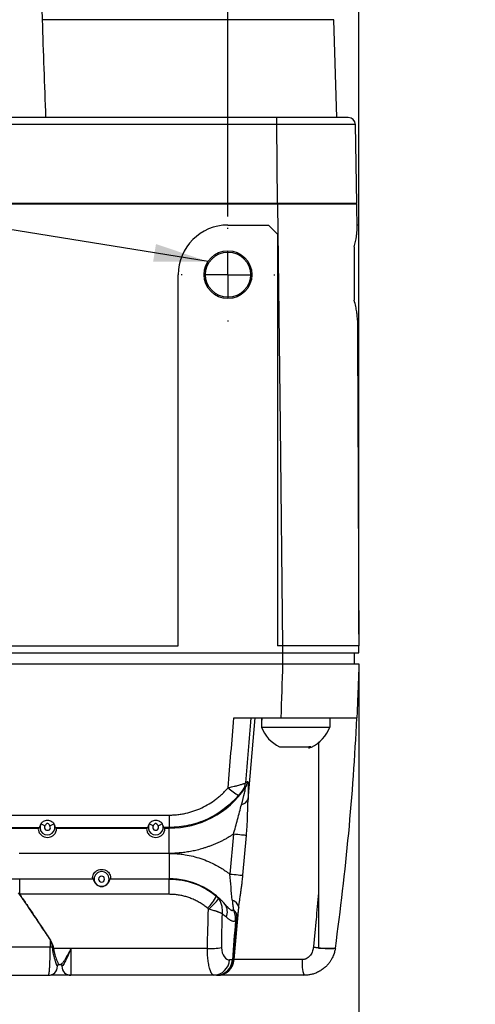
# Model space of a CAD drawing. Header units: millimetres. Extents: x 0 to 864, y 0 to 559.
# Tile 40 of 56: x 579 to 630, y 134 to 243. Entities that reach past the tile are written whole.
import ezdxf

# ---------------------------------------------------------------- set-up
doc = ezdxf.new("R2010")
doc.units = ezdxf.units.MM
doc.linetypes.add('CENTERX2', pattern=[20.32, 12.7, -2.54, 2.54, -2.54])
doc.layers.add('CENTER', color=40, linetype='CENTERX2')
doc.layers.add('DIMENSIONS', color=140, linetype='Continuous', lineweight=25)
doc.layers.add('TEXT', color=140, linetype='Continuous', lineweight=25)
doc.styles.add('SLDTEXTSTYLE0', font='TXT', dxfattribs={"width": 0.75})
doc.dimstyles.new('SLDDIMSTYLE0', dxfattribs={"dimtxt": 6, "dimasz": 6, "dimexe": 0, "dimexo": 0.0625, "dimgap": 1.5, "dimtad": 0, "dimtih": 1, "dimtoh": 1, "dimdec": 1, "dimrnd": 1e-09, "dimzin": 4, "dimdsep": 46, "dimtxsty": 'SLDTEXTSTYLE0', "dimsah": 1, "dimcen": 0.09, "dimadec": 0, "dimazin": 1, "dimtfac": 1, "dimtdec": 1, "dimtofl": 0, "dimtmove": 0, "dimatfit": 3, "dimfxl": 0, "dimfrac": 2, "dimtolj": 1, "dimtzin": 12, "dimarcsym": 0})
doc.dimstyles.new('SLDDIMSTYLE2', dxfattribs={"dimtxt": 6, "dimasz": 6, "dimexe": 0, "dimexo": 0.0625, "dimgap": 1.5, "dimtad": 0, "dimtih": 1, "dimtoh": 1, "dimdec": 1, "dimrnd": 1e-09, "dimzin": 12, "dimdsep": 46, "dimtxsty": 'SLDTEXTSTYLE0', "dimsah": 1, "dimcen": 0.09, "dimadec": 0, "dimazin": 3, "dimtfac": 1, "dimtdec": 1, "dimtmove": 0, "dimatfit": 0, "dimfxl": 0, "dimfrac": 2, "dimtolj": 1, "dimtzin": 12, "dimarcsym": 0})
doc.dimstyles.new('SLDDIMSTYLE3', dxfattribs={"dimtxt": 0.18, "dimasz": 6, "dimexe": 0, "dimexo": 0.0625, "dimgap": 0, "dimtad": 0, "dimtih": 1, "dimtoh": 1, "dimdec": 0, "dimrnd": 1e-09, "dimzin": 0, "dimdsep": 46, "dimtxsty": 'Standard', "dimsah": 1, "dimcen": 0.09, "dimadec": 0, "dimazin": 0, "dimtfac": 6, "dimtdec": 0, "dimtofl": 0, "dimtmove": 0, "dimatfit": 3, "dimfxl": 0, "dimfrac": 2, "dimtolj": 1, "dimtzin": 0, "dimarcsym": 0})

# ---------------------------------------------------------------- blocks, each defined once
blk = doc.blocks.new('_D_14')
at = {"layer": 'DIMENSIONS'}
for p, q in [((529.36, 221.28), (529.36, 314.55)), ((602.36, 221.28), (602.36, 314.55)), ((558.1, 312.26), (556.27, 312.26)), ((556.27, 312.26), (556.27, 302.73)), ((573.62, 312.26), (575.45, 312.26)), ((575.45, 312.26), (575.45, 302.73)), ((529.36, 311.38), (553.23, 311.38)), ((602.36, 311.38), (578.49, 311.38)), ((556.27, 302.73), (558.1, 302.73)), ((575.45, 302.73), (573.62, 302.73))]:
    blk.add_line(p, q, dxfattribs=at)
for points in [[(529.36, 311.38), (535.36, 310.45), (535.36, 312.3)], [(602.36, 311.38), (596.36, 312.3), (596.36, 310.45)]]:
    blk.add_solid(points, dxfattribs=at)
at = {"layer": 'DIMENSIONS', "char_height": 6, "attachment_point": 1, "style": 'SLDTEXTSTYLE0'}
for s, insert in [('73.0', (558.1, 321.21)), ('2.87', (558.1, 310.47))]:
    blk.add_mtext(s, dxfattribs=dict(at, insert=insert))
blk = doc.blocks.new('_D_16')
at = {"layer": 'DIMENSIONS'}
for p, q in [((602.36, 221.28), (602.36, 314.55)), ((616.86, 174.99), (616.86, 314.55)), ((632.91, 312.26), (631.08, 312.26)), ((631.08, 312.26), (631.08, 302.73)), ((648.43, 312.26), (650.26, 312.26)), ((650.26, 312.26), (650.26, 302.73)), ((602.36, 311.38), (590.82, 311.38)), ((616.86, 311.38), (628.04, 311.38)), ((631.08, 302.73), (632.91, 302.73)), ((650.26, 302.73), (648.43, 302.73))]:
    blk.add_line(p, q, dxfattribs=at)
for points in [[(602.36, 311.38), (596.36, 312.3), (596.36, 310.45)], [(616.86, 311.38), (622.86, 310.45), (622.86, 312.3)]]:
    blk.add_solid(points, dxfattribs=at)
at = {"layer": 'DIMENSIONS', "char_height": 6, "attachment_point": 1, "style": 'SLDTEXTSTYLE0'}
for s, insert in [('14.5', (632.91, 321.21)), ('0.57', (632.91, 310.47))]:
    blk.add_mtext(s, dxfattribs=dict(at, insert=insert))
blk = doc.blocks.new('_D_20')
at = {"layer": 'DIMENSIONS'}
for p, q in [((616.86, 171.65), (616.86, 111.4)), ((565.86, 138.99), (565.86, 111.4)), ((565.86, 114.57), (578.73, 114.57)), ((583.6, 115.46), (581.77, 115.46)), ((581.77, 115.46), (581.77, 105.93)), ((599.12, 115.46), (600.95, 115.46)), ((600.95, 115.46), (600.95, 105.93)), ((616.86, 114.57), (603.99, 114.57)), ((581.77, 105.93), (583.6, 105.93)), ((600.95, 105.93), (599.12, 105.93))]:
    blk.add_line(p, q, dxfattribs=at)
for points in [[(565.86, 114.57), (571.86, 113.65), (571.86, 115.5)], [(616.86, 114.57), (610.86, 115.5), (610.86, 113.65)]]:
    blk.add_solid(points, dxfattribs=at)
at = {"layer": 'DIMENSIONS', "char_height": 6, "attachment_point": 1, "style": 'SLDTEXTSTYLE0'}
for s, insert in [('51.0', (583.6, 124.41)), ('2.01', (583.6, 113.67))]:
    blk.add_mtext(s, dxfattribs=dict(at, insert=insert))
blk = doc.blocks.new('SW_CENTERMARKSYMBOL_1')
at = {"layer": 'CENTER', "color": 0}
for p, q in [((0, 5.08), (0, 5.19)), ((0, 0), (0, 2.54)), ((-5.08, 0), (-5.19, 0)), ((0, 0), (-2.54, 0)), ((0, 0), (0, -2.54)), ((0, 0), (2.54, 0)), ((5.08, 0), (5.19, 0)), ((0, -5.08), (0, -5.19))]:
    blk.add_line(p, q, dxfattribs=at)

msp = doc.modelspace()

# ---------------------------------------------------------------- linework, layer by layer
for p, q in [((581.81, 243.06), (580.49, 280.72)), ((614.09, 243.06), (581.81, 243.06)), ((614.44, 232.22), (614.09, 243.06)), ((607.76, 232.22), (523.96, 232.22)), ((607.76, 231.44), (523.96, 231.44)), ((607.76, 231.44), (607.76, 232.22)), ((607.86, 222.72), (607.76, 231.44)), ((616.65, 222.72), (616.49, 231.44)), ((607.86, 222.72), (523.86, 222.72)), ((607.86, 222.62), (523.86, 222.62)), ((607.85, 222.62), (607.85, 222.72)), ((616.66, 219.89), (616.65, 222.62)), ((602.36, 220.32), (606.86, 220.32)), ((606.86, 220.32), (607.86, 219.32)), ((616.86, 220.32), (616.66, 220.32)), ((616.86, 214.82), (616.86, 220.32)), ((607.86, 219.32), (607.86, 173.72)), ((616.36, 217.89), (616.36, 211.98)), ((596.86, 173.72), (596.86, 214.82)), ((616.86, 209.32), (616.86, 214.82)), ((616.71, 209.32), (616.86, 209.32)), ((534.86, 173.72), (596.86, 173.72)), ((608.41, 173.72), (607.86, 173.72)), ((608.41, 173.72), (608.41, 172.92)), ((616.86, 172.92), (616.86, 173.72)), ((523.31, 172.92), (608.41, 172.92)), ((608.41, 172.92), (608.41, 171.72)), ((616.36, 172.92), (616.36, 171.72)), ((565.86, 171.72), (608.41, 171.72)), ((603.01, 165.72), (608.21, 165.72)), ((604.59, 156.71), (605.38, 165.72)), ((606.06, 165.72), (606.06, 165.44)), ((606.06, 165.44), (606.07, 165.23)), ((606.06, 165.02), (606.06, 164.72)), ((607.78, 165.72), (607.83, 165.72)), ((613.66, 165.72), (613.66, 164.72)), ((612.38, 163.08), (612.38, 146.34)), ((577.16, 154.97), (595.86, 154.97)), ((595.86, 154.97), (595.86, 153.6)), ((577.1, 153.52), (581.37, 153.52)), ((577.16, 153.6), (581.48, 153.6)), ((583.24, 153.6), (593.48, 153.6)), ((583.35, 153.52), (593.37, 153.52)), ((595.86, 153.6), (595.24, 153.6)), ((595.35, 153.52), (595.86, 153.52)), ((595.86, 153.6), (595.86, 153.52)), ((595.86, 150.72), (595.86, 153.52)), ((602.96, 152.84), (602.56, 148.43)), ((604.01, 148.3), (604.4, 152.71)), ((595.86, 150.72), (579.21, 150.72)), ((595.86, 150.72), (595.86, 147.92)), ((577.1, 147.92), (587.39, 147.92)), ((579.28, 147.88), (579.28, 146.19)), ((587.46, 147.88), (579.28, 147.88)), ((595.86, 147.88), (589.26, 147.88)), ((589.33, 147.92), (595.86, 147.92)), ((595.86, 147.92), (595.86, 147.88)), ((595.86, 146.19), (595.86, 147.88)), ((595.86, 146.19), (579.28, 146.19)), ((603.04, 138.96), (603.55, 144.78)), ((549.06, 140.38), (582.66, 140.38)), ((583.96, 140.2), (583.03, 140.2)), ((584.96, 140.2), (583.96, 140.2)), ((583.96, 140.2), (583.96, 140.2)), ((600.08, 140.2), (584.96, 140.2)), ((602.86, 138.92), (602.53, 138.92)), ((602.96, 138.96), (603.04, 138.96)), ((610.59, 138.96), (603.04, 138.96)), ((583.44, 138.26), (583.46, 138.23)), ((583.64, 138.42), (583.82, 138.42)), ((600.8, 137.22), (584.96, 137.22))]:
    msp.add_line(p, q)
at = {"flags": 128}
for points in [[(607.86, 222.62), (608.14, 198.17), (608.41, 173.72)], [(582.08, 153.77), (582, 153.81), (581.92, 153.86), (581.85, 153.9), (581.78, 153.94), (581.73, 153.97), (581.69, 153.99), (581.66, 154.01), (581.65, 154.02)], [(583.07, 154.02), (583.06, 154.01), (583.03, 153.99), (582.99, 153.97), (582.94, 153.94), (582.87, 153.9), (582.8, 153.86), (582.72, 153.81), (582.64, 153.77)], [(594.08, 153.77), (594, 153.81), (593.92, 153.86), (593.85, 153.9), (593.78, 153.94), (593.73, 153.97), (593.69, 153.99), (593.66, 154.01), (593.65, 154.02)], [(595.07, 154.02), (595.06, 154.01), (595.03, 153.99), (594.99, 153.97), (594.94, 153.94), (594.87, 153.9), (594.8, 153.86), (594.72, 153.81), (594.64, 153.77)], [(604.4, 152.71), (604.32, 152.72), (604.21, 152.73), (604.05, 152.74), (603.87, 152.76), (603.67, 152.78), (603.44, 152.8), (603.2, 152.82), (602.96, 152.84)], [(602.56, 148.43), (602.81, 148.41), (603.05, 148.39), (603.28, 148.37), (603.48, 148.35), (603.66, 148.33), (603.82, 148.32), (603.93, 148.31), (604.01, 148.3)]]:
    msp.add_lwpolyline(points, dxfattribs=at)
for radius in [2.65, 2.5]:
    msp.add_circle((602.36, 214.82), radius)
for centre, radius, start, end in [((615.69, 231.42), 0.8, 0.9999, 90), ((602.36, 214.82), 5.5, 90, 180), ((609.86, 165.44), 3.8, 175.7314, 179.9955), ((609.86, 166.18), 4.07, 201.0482, 244.0994), ((609.86, 166.18), 4.07, 295.3983, 338.991), ((609.86, 166.18), 4.07, 291.2954, 295.3983), ((602.82, 158.65), 1.49, 324.462, 355.3948), ((603.03, 158.8), 1.49, 326.1041, 355.4254), ((595.86, 163.67), 10.15, 270, 325.8486), ((607.05, 163), 6.84, 226.9051, 238.9049), ((603.7, 157.07), 0.959, 279.5032, 337.8845), ((582.36, 153.6), 0.825, 149.6578, 30.3422), ((594.36, 153.6), 0.825, 149.6578, 30.3422), ((588.36, 147.88), 0.825, 90, 180), ((588.36, 147.88), 0.825, 360, 90), ((588.36, 147.88), 0.825, 180, 270), ((588.36, 147.88), 0.825, 270, 360), ((595.86, 139.77), 8.15, 40.8734, 90), ((596.1, 148.53), 5.58, 315.8434, 332.8777), ((596.4, 149.34), 6.12, 308.4518, 323.5874), ((600.84, 144.24), 1.46, 336.7513, 36.2368), ((602.54, 144.56), 1.04, 12.202, 72.9699), ((602.23, 143.64), 1.14, 1.3006, 50.4257), ((602.66, 143.37), 0.661, 3.4094, 37.2538), ((582.49, 200.42), 60.04, 270.1618, 270.3925), ((583.33, 139.16), 1.29, 105.2585, 109.3433), ((583.19, 138.99), 1.22, 97.3899, 101.9252), ((600.41, 148.34), 8.15, 267.7163, 278.7138), ((600.73, 139.03), 1.8, 272.3209, 356.7803), ((601.07, 139.12), 1.9, 270.0968, 355.1208), ((601.03, 139.06), 1.84, 271.4639, 355.8106), ((601.16, 139.12), 1.9, 270.0968, 355.1209), ((614.69, 138.55), 4.12, 174.3906, 198.868), ((582.46, 138.22), 1, 270, 0), ((583.64, 138.22), 0.2, 90.0617, 170.4738), ((583.82, 138.22), 0.198, 14.8682, 89.7779), ((584.96, 138.22), 1, 180, 270)]:
    msp.add_arc(centre, radius, start, end)
for points in [[(582.19, 232.22), (582.06, 235.84), (581.93, 239.45), (581.81, 243.06)], [(612.64, 222.62), (611.97, 222.62), (611.27, 222.62), (610.54, 222.62)], [(616.37, 222.62), (616.21, 222.62), (615.96, 222.62), (615.65, 222.62)], [(616.7, 209.79), (616.76, 197.77), (616.81, 185.75), (616.86, 173.72)], [(608.41, 171.72), (608.36, 169.72), (608.29, 167.72), (608.21, 165.72)], [(602.38, 158), (602.59, 160.57), (602.8, 163.15), (603.01, 165.72)], [(604.9, 165.72), (604.7, 163.32), (604.5, 160.92), (604.31, 158.53)], [(606.13, 165.72), (606.08, 165.49), (606.06, 165.25), (606.06, 165.02)], [(614.26, 140.24), (615.43, 148.68), (616.23, 157.17), (616.64, 165.72)], [(602.84, 145.56), (602.73, 146.49), (602.67, 147.46), (602.56, 148.43)], [(587.39, 147.92), (587.42, 147.91), (587.44, 147.89), (587.46, 147.88)], [(589.33, 147.92), (589.3, 147.91), (589.28, 147.89), (589.26, 147.88)], [(595.86, 147.88), (597.76, 147.88), (599.62, 147.2), (601.07, 145.99)], [(612.38, 146.34), (612.38, 144.31), (612.38, 142.27), (612.38, 140.25)], [(601.07, 145.99), (601.17, 145.91), (601.25, 145.81), (601.32, 145.71)], [(600.08, 140.2), (600.12, 141.65), (600.16, 143.1), (600.2, 144.55)], [(600.2, 144.55), (600.17, 144.59), (600.14, 144.62), (600.11, 144.64)], [(601.7, 144.06), (601.67, 142.8), (601.65, 141.54), (601.64, 140.28)], [(601.7, 144.06), (601.87, 143.93), (602.04, 143.8), (602.19, 143.67)], [(603.19, 143.77), (603.13, 144.14), (603.04, 144.35), (602.95, 144.51)], [(603.19, 143.26), (603.08, 141.81), (602.97, 140.37), (602.86, 138.92)], [(603.19, 143.26), (603.22, 143.43), (603.21, 143.6), (603.19, 143.77)], [(582.99, 140.41), (583, 140.34), (583.02, 140.27), (583.03, 140.2)], [(602.96, 138.96), (602.95, 138.94), (602.91, 138.93), (602.86, 138.92)], [(601.08, 137.22), (600.99, 137.22), (600.9, 137.22), (600.8, 137.22)]]:
    msp.add_open_spline(points, degree=3)
for points, knots in [([(615.69, 232.22), (615.69, 232.22), (615.69, 232.22), (615.53, 232.22), (615.37, 232.22), (614.66, 232.22), (613.94, 232.22), (612.36, 232.22), (611.49, 232.22), (609.66, 232.22), (608.7, 232.22), (607.76, 232.22)], [0, 0, 0, 0, 0.125, 0.125, 0.25, 0.25, 0.5, 0.5, 0.75, 0.75, 1, 1, 1, 1]), ([(616.49, 231.44), (616.49, 231.44), (616.49, 231.44), (616.36, 231.44), (616.24, 231.44), (615.83, 231.44), (615.55, 231.44), (614.84, 231.44), (614.42, 231.44), (613.47, 231.44), (612.95, 231.44), (611.88, 231.44), (611.33, 231.44), (610.24, 231.44), (609.72, 231.44), (608.71, 231.44), (608.23, 231.44), (607.76, 231.44)], [0, 0, 0, 0, 0.125, 0.125, 0.25, 0.25, 0.375, 0.375, 0.5, 0.5, 0.625, 0.625, 0.75, 0.75, 0.875, 0.875, 1, 1, 1, 1]), ([(616.65, 222.72), (616.65, 222.72), (616.65, 222.72), (616.62, 222.72), (616.6, 222.72), (616.51, 222.72), (616.44, 222.72), (616.27, 222.72), (616.16, 222.72), (615.91, 222.72), (615.77, 222.72), (615.45, 222.72), (615.28, 222.72), (614.73, 222.72), (614.32, 222.72), (613.46, 222.72), (612.99, 222.72), (612.03, 222.72), (611.53, 222.72), (610.76, 222.72), (610.5, 222.72), (609.98, 222.72), (609.72, 222.72), (609.19, 222.72), (608.92, 222.72), (608.39, 222.72), (608.13, 222.72), (607.86, 222.72)], [0, 0, 0, 0, 0.0625, 0.0625, 0.125, 0.125, 0.1875, 0.1875, 0.25, 0.25, 0.3125, 0.3125, 0.375, 0.375, 0.5, 0.5, 0.625, 0.625, 0.75, 0.75, 0.8125, 0.8125, 0.875, 0.875, 0.9375, 0.9375, 1, 1, 1, 1]), ([(610.54, 222.62), (610.1, 222.62), (609.66, 222.62), (608.76, 222.62), (608.31, 222.62), (607.86, 222.62)], [0, 0, 0, 0, 0.5, 0.5, 1, 1, 1, 1]), ([(615.65, 222.62), (615.27, 222.62), (614.81, 222.62), (614.05, 222.62), (613.78, 222.62), (613.22, 222.62), (612.94, 222.62), (612.64, 222.62)], [0, 0, 0, 0, 0.5, 0.5, 0.75, 0.75, 1, 1, 1, 1]), ([(615.65, 222.62), (615.61, 222.62), (615.52, 222.62), (615.37, 222.62), (615.22, 222.62), (615.05, 222.62), (614.87, 222.62), (614.68, 222.62), (614.47, 222.62), (614.2, 222.62), (613.86, 222.62), (613.46, 222.62), (613.05, 222.62), (612.78, 222.62), (612.64, 222.62)], [0, 0, 0, 0, 0.0545673, 0.1112742, 0.1701875, 0.2313665, 0.2948642, 0.3607284, 0.4290019, 0.499724, 0.6313318, 0.7583954, 0.8811846, 1, 1, 1, 1]), ([(616.65, 222.62), (616.65, 222.62), (616.65, 222.62), (616.57, 222.62), (616.5, 222.62), (616.37, 222.62)], [0, 0, 0, 0, 0.5, 0.5, 1, 1, 1, 1]), ([(616.36, 217.89), (616.46, 218.33), (616.55, 218.72), (616.63, 219.23), (616.64, 219.39), (616.66, 219.66), (616.66, 219.78), (616.66, 219.89)], [0, 0, 0, 0, 0.5, 0.5, 0.75, 0.75, 1, 1, 1, 1]), ([(616.7, 209.79), (616.7, 209.9), (616.7, 210.04), (616.68, 210.34), (616.66, 210.51), (616.6, 210.89), (616.56, 211.09), (616.47, 211.52), (616.41, 211.74), (616.36, 211.98)], [0, 0, 0, 0, 0.25, 0.25, 0.5, 0.5, 0.75, 0.75, 1, 1, 1, 1]), ([(616.86, 173.72), (616.86, 173.72), (616.86, 173.72), (616.74, 173.72), (616.62, 173.72), (616.24, 173.72), (615.97, 173.72), (615.3, 173.72), (614.9, 173.72), (614, 173.72), (613.51, 173.72), (612.48, 173.72), (611.95, 173.72), (610.9, 173.72), (610.39, 173.72), (609.38, 173.72), (608.89, 173.72), (608.41, 173.72)], [0, 0, 0, 0, 0.125, 0.125, 0.25, 0.25, 0.375, 0.375, 0.5, 0.5, 0.625, 0.625, 0.75, 0.75, 0.875, 0.875, 1, 1, 1, 1]), ([(608.41, 172.92), (608.48, 172.92), (608.61, 172.92), (608.89, 172.92), (609.36, 172.92), (610.32, 172.92), (611.66, 172.92), (613.14, 172.92), (614.45, 172.92), (615.57, 172.92), (616.4, 172.92), (616.77, 172.92), (616.85, 172.92), (616.86, 172.92), (616.86, 172.92), (616.86, 172.92), (616.86, 172.92)], [0, 0, 0, 0, 0.015625, 0.03125, 0.0625, 0.125, 0.25, 0.375, 0.5, 0.625, 0.75, 0.875, 0.9375, 0.96875, 0.984375, 1, 1, 1, 1]), ([(608.41, 171.72), (608.89, 171.72), (609.38, 171.72), (610.39, 171.72), (610.9, 171.72), (611.95, 171.72), (612.48, 171.72), (613.51, 171.72), (614, 171.72), (614.9, 171.72), (615.3, 171.72), (615.97, 171.72), (616.24, 171.72), (616.62, 171.72), (616.74, 171.72), (616.86, 171.72), (616.86, 171.72), (616.86, 171.72)], [0, 0, 0, 0, 0.125, 0.125, 0.25, 0.25, 0.375, 0.375, 0.5, 0.5, 0.625, 0.625, 0.75, 0.75, 0.875, 0.875, 1, 1, 1, 1]), ([(616.86, 171.72), (616.85, 171.25), (616.82, 170.25), (616.77, 168.86), (616.71, 167.33), (616.67, 166.33), (616.64, 165.72)], [0, 0, 0, 0, 0.234662, 0.49967, 0.694775, 1, 1, 1, 1]), ([(606.06, 164.72), (606.06, 164.72), (606.1, 164.72), (606.33, 164.72), (606.52, 164.72), (606.97, 164.72), (607.15, 164.72), (607.57, 164.72), (607.81, 164.72), (608.34, 164.72), (608.62, 164.72), (609.23, 164.72), (609.54, 164.72), (610.18, 164.72), (610.49, 164.72), (611.1, 164.72), (611.39, 164.72), (611.91, 164.72), (612.15, 164.72), (612.57, 164.72), (612.75, 164.72), (613.2, 164.72), (613.39, 164.72), (613.62, 164.72), (613.66, 164.72), (613.66, 164.72)], [0, 0, 0, 0, 0.125, 0.125, 0.25, 0.25, 0.3125, 0.3125, 0.375, 0.375, 0.4375, 0.4375, 0.5, 0.5, 0.5625, 0.5625, 0.625, 0.625, 0.6875, 0.6875, 0.75, 0.75, 0.875, 0.875, 1, 1, 1, 1]), ([(608.21, 165.72), (608.54, 165.72), (608.88, 165.72), (609.55, 165.72), (609.88, 165.72), (610.53, 165.72), (610.86, 165.72), (611.5, 165.72), (611.82, 165.72), (612.73, 165.72), (613.3, 165.72), (614.08, 165.72), (614.34, 165.72), (614.81, 165.72), (615.03, 165.72), (615.44, 165.72), (615.62, 165.72), (615.95, 165.72), (616.1, 165.72), (616.34, 165.72), (616.43, 165.72), (616.56, 165.72), (616.6, 165.72), (616.64, 165.72), (616.64, 165.72), (616.64, 165.72), (616.64, 165.72), (616.64, 165.72), (616.64, 165.72)], [0, 0, 0, 0, 0.0625, 0.0625, 0.125, 0.125, 0.1875, 0.1875, 0.25, 0.25, 0.375, 0.375, 0.4375, 0.4375, 0.5, 0.5, 0.5625, 0.5625, 0.625, 0.625, 0.6875, 0.6875, 0.75, 0.75, 0.8125, 0.8125, 0.875, 1, 1, 1, 1]), ([(608.08, 162.52), (608.08, 162.52), (608.03, 162.52), (608.19, 162.52), (608.56, 162.52), (609.16, 162.52), (609.86, 162.52), (610.56, 162.52), (611.15, 162.52), (611.43, 162.52), (611.54, 162.52), (611.54, 162.52), (611.49, 162.52), (611.41, 162.52), (611.33, 162.52), (611.31, 162.52)], [0, 0, 0, 0, 0.0012794, 0.1254327, 0.2494786, 0.3734696, 0.4974585, 0.6214975, 0.7456382, 0.8698064, 0.8858093, 0.9049795, 0.934798, 0.9757802, 1, 1, 1, 1]), ([(602.38, 158), (602.42, 158.01), (602.54, 158.04), (602.78, 158.09), (603.08, 158.16), (603.4, 158.24), (603.66, 158.31), (603.85, 158.37), (604, 158.41), (604.13, 158.45), (604.22, 158.48), (604.28, 158.51), (604.3, 158.52), (604.31, 158.53)], [0, 0, 0, 0, 0.048384, 0.13084, 0.250174, 0.388434, 0.499245, 0.590057, 0.67859, 0.764257, 0.846583, 0.92523, 1, 1, 1, 1]), ([(604.31, 158.53), (604.34, 158.55), (604.41, 158.6), (604.47, 158.66), (604.51, 158.69)], [0, 0, 0, 0, 0.50503, 1, 1, 1, 1]), ([(604.51, 158.69), (604.51, 158.69), (604.52, 158.69), (604.53, 158.69), (604.55, 158.68), (604.56, 158.65), (604.57, 158.62), (604.57, 158.57), (604.58, 158.52), (604.59, 158.45), (604.59, 158.38), (604.6, 158.29), (604.6, 158.2), (604.61, 158.04), (604.61, 157.81), (604.61, 157.48), (604.6, 157.12), (604.6, 156.85), (604.59, 156.71)], [0, 0, 0, 0, 0.039165, 0.078208, 0.11732, 0.156689, 0.196502, 0.236938, 0.278168, 0.320355, 0.36365, 0.408192, 0.45411, 0.50152, 0.616885, 0.737793, 0.86522, 1, 1, 1, 1]), ([(595.86, 154.97), (595.95, 154.97), (596.13, 154.97), (596.39, 154.99), (596.66, 155.01), (596.92, 155.04), (597.18, 155.07), (597.44, 155.12), (597.92, 155.22), (598.6, 155.41), (599.46, 155.75), (600.28, 156.19), (600.91, 156.62), (601.4, 157.01), (601.74, 157.32), (602.07, 157.65), (602.27, 157.89), (602.38, 158)], [0, 0, 0, 0, 0.035845, 0.071615, 0.107346, 0.143072, 0.178831, 0.214656, 0.250583, 0.375117, 0.499614, 0.6241, 0.749036, 0.811933, 0.874603, 0.93723, 1, 1, 1, 1]), ([(603.52, 157.14), (602.57, 156.03), (601.39, 155.13), (599.42, 154.22), (598.72, 153.99), (597.31, 153.68), (596.59, 153.6), (595.86, 153.6)], [0, 0, 0, 0, 0.5, 0.5, 0.75, 0.75, 1, 1, 1, 1]), ([(604.03, 157.78), (604.03, 157.78), (603.99, 157.73), (603.92, 157.63), (603.87, 157.57), (603.72, 157.39), (603.62, 157.26), (603.52, 157.14)], [0, 0, 0, 0, 0.25, 0.25, 0.5, 0.5, 1, 1, 1, 1]), ([(603.86, 156.12), (603.99, 156.58), (604.11, 157.05), (604.24, 157.59), (604.27, 157.75), (604.3, 157.96), (604.29, 158.01), (604.26, 157.97)], [0, 0, 0, 0, 0.5, 0.5, 0.75, 0.75, 1, 1, 1, 1]), ([(604.26, 157.97), (604.22, 157.94), (604.15, 157.88), (604.07, 157.81), (604.03, 157.78)], [0, 0, 0, 0, 0.492247, 1, 1, 1, 1]), ([(602.96, 152.84), (603.13, 153.39), (603.28, 153.94), (603.58, 155.05), (603.71, 155.58), (603.86, 156.12)], [0, 0, 0, 0, 0.5, 0.5, 1, 1, 1, 1]), ([(604.4, 152.71), (604.41, 152.81), (604.43, 153.01), (604.45, 153.31), (604.47, 153.61), (604.49, 153.9), (604.51, 154.2), (604.52, 154.49), (604.53, 154.77), (604.54, 155.19), (604.56, 155.69), (604.57, 156.24), (604.59, 156.55), (604.59, 156.71)], [0, 0, 0, 0, 0.072446, 0.14462, 0.216572, 0.288353, 0.36001, 0.431586, 0.503126, 0.566433, 0.750655, 0.878345, 1, 1, 1, 1]), ([(581.65, 154.02), (581.61, 153.96), (581.58, 153.9), (581.54, 153.8), (581.53, 153.76), (581.5, 153.65), (581.49, 153.61), (581.48, 153.6)], [0, 0, 0, 0, 0.25, 0.25, 0.5, 0.5, 1, 1, 1, 1]), ([(581.65, 154.02), (581.68, 154.07), (581.72, 154.12), (581.81, 154.21), (581.87, 154.25), (582.05, 154.37), (582.21, 154.41), (582.51, 154.41), (582.67, 154.37), (582.85, 154.25), (582.91, 154.21), (583, 154.12), (583.04, 154.07), (583.07, 154.02)], [0, 0, 0, 0, 0.125, 0.125, 0.25, 0.25, 0.5, 0.5, 0.75, 0.75, 0.875, 0.875, 1, 1, 1, 1]), ([(582.08, 153.77), (582.04, 153.7), (582.03, 153.62), (582.05, 153.47), (582.09, 153.4), (582.21, 153.3), (582.28, 153.28), (582.44, 153.28), (582.51, 153.3), (582.63, 153.4), (582.67, 153.47), (582.69, 153.62), (582.68, 153.7), (582.64, 153.77)], [0, 0, 0, 0, 0.166667, 0.166667, 0.333333, 0.333333, 0.5, 0.5, 0.666667, 0.666667, 0.833333, 0.833333, 1, 1, 1, 1]), ([(582.64, 153.77), (582.61, 153.82), (582.58, 153.88), (582.51, 153.96), (582.49, 153.98), (582.43, 154.02), (582.39, 154.03), (582.33, 154.03), (582.29, 154.02), (582.23, 153.99), (582.21, 153.96), (582.14, 153.88), (582.11, 153.82), (582.08, 153.77)], [0, 0, 0, 0, 0.25, 0.25, 0.375, 0.375, 0.5, 0.5, 0.625, 0.625, 0.75, 0.75, 1, 1, 1, 1]), ([(583.24, 153.6), (583.23, 153.6), (583.23, 153.62), (583.22, 153.66), (583.21, 153.69), (583.19, 153.76), (583.18, 153.8), (583.14, 153.9), (583.11, 153.96), (583.07, 154.02)], [0, 0, 0, 0, 0.25, 0.25, 0.5, 0.5, 0.75, 0.75, 1, 1, 1, 1]), ([(593.65, 154.02), (593.61, 153.96), (593.58, 153.9), (593.54, 153.8), (593.53, 153.76), (593.5, 153.65), (593.49, 153.61), (593.48, 153.6)], [0, 0, 0, 0, 0.25, 0.25, 0.5, 0.5, 1, 1, 1, 1]), ([(593.65, 154.02), (593.68, 154.07), (593.72, 154.12), (593.81, 154.21), (593.87, 154.25), (594.05, 154.37), (594.21, 154.41), (594.51, 154.41), (594.67, 154.37), (594.85, 154.25), (594.91, 154.21), (595, 154.12), (595.04, 154.07), (595.07, 154.02)], [0, 0, 0, 0, 0.125, 0.125, 0.25, 0.25, 0.5, 0.5, 0.75, 0.75, 0.875, 0.875, 1, 1, 1, 1]), ([(594.08, 153.77), (594.04, 153.7), (594.03, 153.62), (594.05, 153.47), (594.09, 153.4), (594.21, 153.3), (594.28, 153.28), (594.44, 153.28), (594.51, 153.3), (594.63, 153.4), (594.67, 153.47), (594.69, 153.62), (594.68, 153.7), (594.64, 153.77)], [0, 0, 0, 0, 0.166667, 0.166667, 0.333333, 0.333333, 0.5, 0.5, 0.666667, 0.666667, 0.833333, 0.833333, 1, 1, 1, 1]), ([(594.64, 153.77), (594.61, 153.82), (594.58, 153.88), (594.51, 153.96), (594.49, 153.98), (594.43, 154.02), (594.39, 154.03), (594.33, 154.03), (594.29, 154.02), (594.23, 153.99), (594.21, 153.96), (594.14, 153.88), (594.11, 153.82), (594.08, 153.77)], [0, 0, 0, 0, 0.25, 0.25, 0.375, 0.375, 0.5, 0.5, 0.625, 0.625, 0.75, 0.75, 1, 1, 1, 1]), ([(595.24, 153.6), (595.23, 153.6), (595.23, 153.62), (595.22, 153.66), (595.21, 153.69), (595.19, 153.76), (595.18, 153.8), (595.14, 153.9), (595.11, 153.96), (595.07, 154.02)], [0, 0, 0, 0, 0.25, 0.25, 0.5, 0.5, 0.75, 0.75, 1, 1, 1, 1]), ([(581.37, 153.52), (581.36, 153.51), (581.35, 153.48), (581.35, 153.34), (581.36, 153.24), (581.44, 153.05), (581.47, 152.99), (581.57, 152.85), (581.64, 152.78), (581.8, 152.65), (581.9, 152.6), (582.12, 152.52), (582.24, 152.5), (582.48, 152.5), (582.6, 152.52), (582.82, 152.6), (582.92, 152.65), (583.08, 152.78), (583.15, 152.85), (583.25, 152.99), (583.28, 153.05), (583.36, 153.24), (583.37, 153.34), (583.37, 153.48), (583.36, 153.51), (583.35, 153.52)], [0, 0, 0, 0, 0.125, 0.125, 0.25, 0.25, 0.3125, 0.3125, 0.375, 0.375, 0.4375, 0.4375, 0.5, 0.5, 0.5625, 0.5625, 0.625, 0.625, 0.6875, 0.6875, 0.75, 0.75, 0.875, 0.875, 1, 1, 1, 1]), ([(581.37, 153.52), (581.4, 153.54), (581.43, 153.57), (581.47, 153.59), (581.47, 153.59), (581.48, 153.6), (581.48, 153.6)], [0, 0, 0, 0, 0.001888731, 0.001888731, 0.001888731, 0.002242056, 0.002242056, 0.002242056, 0.002242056]), ([(583.24, 153.6), (583.27, 153.58), (583.29, 153.56), (583.32, 153.54), (583.33, 153.54), (583.34, 153.53), (583.35, 153.52)], [0, 0, 0, 0, 0.001665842, 0.001665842, 0.001665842, 0.002242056, 0.002242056, 0.002242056, 0.002242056]), ([(593.37, 153.52), (593.36, 153.51), (593.35, 153.48), (593.35, 153.34), (593.36, 153.24), (593.44, 153.05), (593.47, 152.99), (593.57, 152.85), (593.64, 152.78), (593.8, 152.65), (593.9, 152.6), (594.12, 152.52), (594.24, 152.5), (594.48, 152.5), (594.6, 152.52), (594.82, 152.6), (594.92, 152.65), (595.08, 152.78), (595.15, 152.85), (595.25, 152.99), (595.28, 153.05), (595.36, 153.24), (595.37, 153.34), (595.37, 153.48), (595.36, 153.51), (595.35, 153.52)], [0, 0, 0, 0, 0.125, 0.125, 0.25, 0.25, 0.3125, 0.3125, 0.375, 0.375, 0.4375, 0.4375, 0.5, 0.5, 0.5625, 0.5625, 0.625, 0.625, 0.6875, 0.6875, 0.75, 0.75, 0.875, 0.875, 1, 1, 1, 1]), ([(593.37, 153.52), (593.4, 153.54), (593.43, 153.57), (593.47, 153.59), (593.47, 153.59), (593.48, 153.6), (593.48, 153.6)], [0, 0, 0, 0, 0.001888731, 0.001888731, 0.001888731, 0.002242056, 0.002242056, 0.002242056, 0.002242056]), ([(595.24, 153.6), (595.27, 153.58), (595.29, 153.56), (595.32, 153.54), (595.33, 153.54), (595.34, 153.53), (595.35, 153.52)], [0, 0, 0, 0, 0.001665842, 0.001665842, 0.001665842, 0.002242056, 0.002242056, 0.002242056, 0.002242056]), ([(602.96, 152.84), (602.85, 152.78), (602.64, 152.64), (602.32, 152.45), (601.99, 152.26), (601.66, 152.09), (601.32, 151.93), (600.98, 151.78), (600.63, 151.63), (600.28, 151.5), (599.92, 151.38), (599.49, 151.24), (598.96, 151.09), (598.35, 150.96), (597.73, 150.85), (597.11, 150.78), (596.49, 150.73), (596.07, 150.72), (595.86, 150.72)], [0, 0, 0, 0, 0.050245, 0.100324, 0.150278, 0.20015, 0.249982, 0.299815, 0.349693, 0.399658, 0.449751, 0.500015, 0.583666, 0.666929, 0.749997, 0.833068, 0.916338, 1, 1, 1, 1]), ([(595.86, 150.72), (595.96, 150.72), (596.15, 150.72), (596.44, 150.71), (596.74, 150.69), (597.03, 150.66), (597.32, 150.63), (597.81, 150.55), (598.49, 150.41), (599.36, 150.16), (600.21, 149.83), (600.94, 149.48), (601.56, 149.13), (602.07, 148.8), (602.4, 148.55), (602.56, 148.43)], [0, 0, 0, 0, 0.040562, 0.081069, 0.121552, 0.162039, 0.202559, 0.243141, 0.368031, 0.492995, 0.619673, 0.746427, 0.830978, 0.915415, 1, 1, 1, 1]), ([(587.39, 147.92), (587.38, 147.93), (587.37, 147.97), (587.37, 148.11), (587.38, 148.21), (587.45, 148.39), (587.48, 148.46), (587.58, 148.6), (587.64, 148.67), (587.8, 148.79), (587.9, 148.85), (588.12, 148.93), (588.24, 148.95), (588.48, 148.95), (588.6, 148.93), (588.82, 148.85), (588.92, 148.8), (589.08, 148.67), (589.14, 148.6), (589.24, 148.46), (589.27, 148.39), (589.34, 148.21), (589.35, 148.11), (589.35, 147.97), (589.34, 147.93), (589.33, 147.92)], [0, 0, 0, 0, 0.125, 0.125, 0.25, 0.25, 0.3125, 0.3125, 0.375, 0.375, 0.4375, 0.4375, 0.5, 0.5, 0.5625, 0.5625, 0.625, 0.625, 0.6875, 0.6875, 0.75, 0.75, 0.875, 0.875, 1, 1, 1, 1]), ([(589.26, 147.88), (589.25, 147.87), (589.24, 147.83), (589.22, 147.74), (589.21, 147.7), (589.18, 147.62), (589.16, 147.57), (589.07, 147.41), (588.98, 147.29), (588.71, 147.1), (588.54, 147.05), (588.19, 147.05), (588.02, 147.1), (587.75, 147.28), (587.65, 147.4), (587.54, 147.62), (587.51, 147.71), (587.48, 147.83), (587.47, 147.87), (587.46, 147.88)], [0, 0, 0, 0, 0.125, 0.125, 0.1875, 0.1875, 0.25, 0.25, 0.375, 0.375, 0.5, 0.5, 0.625, 0.625, 0.75, 0.75, 0.875, 0.875, 1, 1, 1, 1]), ([(588.36, 148.2), (588.18, 148.2), (588.03, 148.06), (588.03, 147.7), (588.18, 147.55), (588.36, 147.55)], [0, 0, 0, 0, 0.5, 0.5, 1, 1, 1, 1]), ([(588.36, 147.55), (588.45, 147.55), (588.53, 147.59), (588.65, 147.71), (588.69, 147.79), (588.69, 147.96), (588.65, 148.05), (588.53, 148.17), (588.45, 148.2), (588.36, 148.2)], [0, 0, 0, 0, 0.25, 0.25, 0.5, 0.5, 0.75, 0.75, 1, 1, 1, 1]), ([(603.55, 144.78), (603.56, 144.84), (603.58, 144.99), (603.62, 145.27), (603.68, 145.65), (603.74, 146.07), (603.8, 146.5), (603.86, 146.93), (603.92, 147.4), (603.97, 147.88), (604, 148.18), (604.01, 148.3)], [0, 0, 0, 0, 0.054084, 0.139527, 0.256808, 0.391352, 0.506368, 0.614745, 0.752751, 0.900449, 1, 1, 1, 1]), ([(579.13, 146.36), (579.38, 145.99), (579.92, 145.2), (580.78, 143.94), (581.71, 142.56), (582.35, 141.6), (582.68, 141.12)], [0, 0, 0, 0, 0.211518, 0.450799, 0.725566, 1, 1, 1, 1]), ([(579.28, 146.19), (579.51, 145.86), (579.98, 145.19), (580.66, 144.18), (581.34, 143.16), (582.01, 142.14), (582.46, 141.46), (582.68, 141.12)], [0, 0, 0, 0, 0.199699, 0.399537, 0.599526, 0.799676, 1, 1, 1, 1]), ([(600.11, 144.64), (600.04, 144.7), (599.91, 144.81), (599.71, 144.96), (599.5, 145.1), (599.28, 145.24), (599.06, 145.36), (598.84, 145.48), (598.61, 145.59), (598.37, 145.7), (598.06, 145.81), (597.69, 145.94), (597.24, 146.05), (596.78, 146.13), (596.32, 146.18), (596.01, 146.19), (595.86, 146.19)], [0, 0, 0, 0, 0.055497, 0.110778, 0.165928, 0.221031, 0.276172, 0.331435, 0.386906, 0.442665, 0.498796, 0.600251, 0.700595, 0.800328, 0.899959, 1, 1, 1, 1]), ([(612.38, 146.34), (612.34, 145.85), (612.25, 144.85), (612.12, 143.36), (611.98, 141.85), (611.87, 140.84), (611.82, 140.34)], [0, 0, 0, 0, 0.246885, 0.495841, 0.746877, 1, 1, 1, 1]), ([(602.02, 145.11), (601.97, 145.17), (601.85, 145.29), (601.67, 145.47), (601.48, 145.64), (601.28, 145.82), (601.14, 145.93), (601.07, 145.99)], [0, 0, 0, 0, 0.199165, 0.398692, 0.598636, 0.799053, 1, 1, 1, 1]), ([(601.32, 145.71), (601.41, 145.58), (601.49, 145.44), (601.6, 145.17), (601.64, 145.03), (601.72, 144.61), (601.73, 144.33), (601.7, 144.06)], [0, 0, 0, 0, 0.25, 0.25, 0.5, 0.5, 1, 1, 1, 1]), ([(602.02, 145.11), (602.07, 145.06), (602.15, 144.96), (602.27, 144.83), (602.38, 144.72), (602.48, 144.62), (602.57, 144.54), (602.65, 144.48), (602.72, 144.44), (602.78, 144.41), (602.84, 144.41), (602.89, 144.42), (602.93, 144.46), (602.94, 144.49), (602.95, 144.51)], [0, 0, 0, 0, 0.124143, 0.238694, 0.344071, 0.440744, 0.529253, 0.610246, 0.684522, 0.753092, 0.817228, 0.878502, 0.938757, 1, 1, 1, 1]), ([(602.84, 145.56), (602.85, 145.51), (602.85, 145.42), (602.87, 145.23), (602.89, 145.01), (602.92, 144.8), (602.94, 144.63), (602.95, 144.55), (602.95, 144.51)], [0, 0, 0, 0, 0.127825, 0.254862, 0.506552, 0.754991, 0.877902, 1, 1, 1, 1]), ([(601.7, 144.06), (601.67, 144.07), (601.61, 144.1), (601.53, 144.13), (601.44, 144.17), (601.36, 144.2), (601.28, 144.22), (601.22, 144.25), (601.16, 144.27), (601.11, 144.29), (601.08, 144.3), (600.98, 144.33), (600.83, 144.38), (600.62, 144.44), (600.41, 144.5), (600.27, 144.54), (600.2, 144.55)], [0, 0, 0, 0, 0.08275, 0.1588833, 0.2280196, 0.2898728, 0.3442385, 0.3909795, 0.4300105, 0.4612839, 0.4847775, 0.5004841, 0.6381994, 0.767678, 0.8883698, 1, 1, 1, 1]), ([(603.55, 144.78), (603.54, 144.71), (603.52, 144.57), (603.49, 144.36), (603.46, 144.17), (603.43, 143.99), (603.4, 143.82), (603.38, 143.72), (603.37, 143.66)], [0, 0, 0, 0, 0.175518, 0.347014, 0.514831, 0.679338, 0.840924, 1, 1, 1, 1]), ([(602.19, 143.67), (602.23, 143.63), (602.3, 143.56), (602.42, 143.48), (602.52, 143.4), (602.62, 143.34), (602.73, 143.28), (602.84, 143.24), (602.96, 143.21), (603.08, 143.22), (603.16, 143.24), (603.19, 143.26)], [0, 0, 0, 0, 0.1093007, 0.2134448, 0.3125899, 0.4069155, 0.4966274, 0.6258811, 0.7521531, 0.8764937, 1, 1, 1, 1]), ([(603.32, 143.41), (603.26, 142.64), (603.14, 141.16), (603.02, 139.67), (602.96, 138.96)], [0, 0, 0, 0, 0.517885, 1, 1, 1, 1]), ([(603.32, 143.41), (603.31, 143.4), (603.3, 143.37), (603.28, 143.33), (603.25, 143.3), (603.22, 143.28), (603.21, 143.27), (603.2, 143.26), (603.19, 143.26)], [0, 0, 0, 0, 0.277764, 0.511372, 0.700369, 0.844699, 0.944509, 1, 1, 1, 1]), ([(603.37, 143.66), (603.36, 143.64), (603.35, 143.59), (603.34, 143.52), (603.33, 143.46), (603.32, 143.43), (603.32, 143.41)], [0, 0, 0, 0, 0.341593, 0.621731, 0.840871, 1, 1, 1, 1]), ([(582.68, 141.12), (582.67, 141.06), (582.67, 140.94), (582.66, 140.69), (582.66, 140.5), (582.66, 140.38)], [0, 0, 0, 0, 0.2419147, 0.506956, 1, 1, 1, 1]), ([(582.68, 141.12), (582.7, 141.07), (582.76, 140.95), (582.84, 140.78), (582.91, 140.6), (582.96, 140.48), (582.99, 140.41)], [0, 0, 0, 0, 0.2345417, 0.4980391, 0.7069176, 1, 1, 1, 1]), ([(582.68, 141.12), (582.69, 141.09), (582.71, 141.04), (582.73, 140.95), (582.77, 140.86), (582.83, 140.67), (582.87, 140.5), (582.9, 140.38)], [0, 0, 0, 0, 0.10547, 0.238176, 0.338052, 0.503411, 1, 1, 1, 1]), ([(582.46, 137.22), (582.46, 137.22), (582.47, 137.23), (582.48, 137.24), (582.49, 137.26), (582.51, 137.3), (582.52, 137.34), (582.53, 137.38), (582.54, 137.44), (582.55, 137.5), (582.56, 137.57), (582.57, 137.65), (582.58, 137.73), (582.59, 137.81), (582.59, 137.9), (582.6, 138), (582.61, 138.1), (582.61, 138.2), (582.62, 138.31), (582.63, 138.42), (582.63, 138.53), (582.64, 138.64), (582.64, 138.76), (582.64, 138.87), (582.65, 138.99), (582.65, 139.11), (582.65, 139.23), (582.65, 139.35), (582.65, 139.46), (582.66, 139.58), (582.66, 139.7), (582.66, 139.82), (582.66, 139.93), (582.66, 140.05), (582.66, 140.16), (582.66, 140.27), (582.66, 140.34), (582.66, 140.38)], [0, 0, 0, 0, 0.0354139, 0.0704231, 0.1050277, 0.1392277, 0.1730233, 0.2064145, 0.2394015, 0.2719843, 0.3041632, 0.3359382, 0.3673096, 0.3982776, 0.4288423, 0.459004, 0.4887629, 0.5181195, 0.5470738, 0.5756264, 0.6037775, 0.6315275, 0.6588768, 0.6858259, 0.7123753, 0.7385253, 0.7642767, 0.7896298, 0.8145854, 0.839144, 0.8633063, 0.887073, 0.9104448, 0.9334226, 0.9560071, 0.9781993, 1, 1, 1, 1]), ([(582.94, 140.18), (582.93, 140.22), (582.92, 140.28), (582.91, 140.35), (582.9, 140.38)], [0, 0, 0, 0, 0.508093, 1, 1, 1, 1]), ([(583.44, 138.26), (583.44, 138.26), (583.43, 138.27), (583.42, 138.29), (583.4, 138.33), (583.38, 138.38), (583.36, 138.43), (583.33, 138.51), (583.3, 138.61), (583.26, 138.73), (583.2, 138.91), (583.14, 139.14), (583.06, 139.43), (583.01, 139.7), (582.97, 139.94), (582.95, 140.1), (582.94, 140.18)], [0, 0, 0, 0, 0.048677, 0.098282, 0.148794, 0.200192, 0.252461, 0.296187, 0.377768, 0.450349, 0.502652, 0.643471, 0.750869, 0.840055, 0.923166, 1, 1, 1, 1]), ([(583.03, 140.2), (583.04, 140.16), (583.05, 140.07), (583.08, 139.93), (583.11, 139.79), (583.14, 139.64), (583.2, 139.44), (583.28, 139.19), (583.36, 138.95), (583.44, 138.77), (583.5, 138.64), (583.54, 138.54), (583.59, 138.47), (583.62, 138.43), (583.63, 138.43), (583.64, 138.42)], [0, 0, 0, 0, 0.043419, 0.090144, 0.140199, 0.193601, 0.250366, 0.375149, 0.500221, 0.588612, 0.674874, 0.759073, 0.841277, 0.921559, 1, 1, 1, 1]), ([(584.96, 140.2), (584.96, 140.19), (584.95, 140.17), (584.93, 140.13), (584.9, 140.08), (584.86, 139.98), (584.76, 139.79), (584.61, 139.51), (584.44, 139.21), (584.3, 138.97), (584.19, 138.8), (584.09, 138.67), (584.01, 138.56), (583.93, 138.48), (583.86, 138.43), (583.83, 138.43), (583.82, 138.42)], [0, 0, 0, 0, 0.006182, 0.02154, 0.039051, 0.062525, 0.124982, 0.250074, 0.375667, 0.499971, 0.583605, 0.667239, 0.750719, 0.833953, 0.916975, 1, 1, 1, 1]), ([(584.96, 140.2), (584.85, 139.93), (584.75, 139.68), (584.55, 139.22), (584.45, 139.01), (584.28, 138.67), (584.21, 138.53), (584.09, 138.34), (584.04, 138.29), (584.01, 138.28)], [0, 0, 0, 0, 0.25, 0.25, 0.5, 0.5, 0.75, 0.75, 1, 1, 1, 1]), ([(584.96, 140.2), (584.96, 139.79), (584.96, 139.39), (584.96, 138.66), (584.96, 138.34), (584.96, 137.8), (584.96, 137.58), (584.96, 137.3), (584.96, 137.22), (584.96, 137.22)], [0, 0, 0, 0, 0.25, 0.25, 0.5, 0.5, 0.75, 0.75, 1, 1, 1, 1]), ([(600.8, 137.22), (600.79, 137.22), (600.76, 137.23), (600.72, 137.24), (600.69, 137.27), (600.65, 137.3), (600.62, 137.34), (600.59, 137.38), (600.56, 137.43), (600.53, 137.48), (600.5, 137.53), (600.48, 137.58), (600.46, 137.63), (600.44, 137.68), (600.42, 137.73), (600.4, 137.78), (600.38, 137.82), (600.37, 137.86), (600.36, 137.9), (600.35, 137.93), (600.34, 137.96), (600.33, 137.99), (600.32, 138), (600.3, 138.1), (600.25, 138.28), (600.2, 138.58), (600.15, 138.89), (600.12, 139.21), (600.1, 139.54), (600.08, 139.87), (600.08, 140.09), (600.08, 140.2)], [0, 0, 0, 0, 0.03993, 0.078173, 0.114728, 0.149594, 0.182773, 0.214264, 0.244067, 0.272182, 0.298609, 0.323348, 0.346399, 0.367761, 0.387435, 0.405421, 0.421719, 0.436329, 0.44925, 0.460483, 0.470028, 0.477885, 0.484053, 0.488533, 0.569424, 0.647633, 0.723201, 0.79617, 0.866589, 0.934512, 1, 1, 1, 1]), ([(601.64, 140.28), (601.64, 139.88), (601.77, 139.53), (602.12, 139.05), (602.34, 138.92), (602.53, 138.92)], [0, 0, 0, 0, 0.5, 0.5, 1, 1, 1, 1]), ([(611.82, 140.34), (611.82, 140.3), (611.81, 140.21), (611.77, 140.02), (611.7, 139.8), (611.58, 139.56), (611.42, 139.35), (611.24, 139.18), (611.07, 139.07), (610.93, 139.01), (610.81, 138.98), (610.69, 138.96), (610.62, 138.96), (610.59, 138.96)], [0, 0, 0, 0, 0.055551, 0.140353, 0.274217, 0.404858, 0.535777, 0.661191, 0.776677, 0.828401, 0.887967, 0.958087, 1, 1, 1, 1]), ([(614.26, 140.24), (614.25, 140.18), (614.23, 140.05), (614.18, 139.85), (614.12, 139.63), (614.03, 139.39), (613.91, 139.13), (613.77, 138.87), (613.58, 138.6), (613.36, 138.33), (613.07, 138.05), (612.71, 137.78), (612.3, 137.55), (611.9, 137.39), (611.51, 137.29), (611.14, 137.23), (610.9, 137.23), (610.79, 137.22)], [0, 0, 0, 0, 0.036861, 0.078381, 0.124563, 0.175409, 0.230918, 0.291092, 0.35593, 0.425434, 0.499602, 0.599261, 0.692411, 0.779054, 0.859195, 0.932841, 1, 1, 1, 1]), ([(612.38, 140.25), (612.33, 140.25), (612.25, 140.27), (612.13, 140.28), (612.02, 140.3), (611.92, 140.32), (611.85, 140.33), (611.82, 140.34)], [0, 0, 0, 0, 0.225258, 0.437548, 0.637173, 0.824514, 1, 1, 1, 1]), ([(612.38, 140.25), (612.38, 140.25), (612.41, 140.24), (612.43, 140.24), (612.44, 140.24)], [0, 0, 0, 0, 0.421268, 1, 1, 1, 1]), ([(612.44, 140.24), (612.68, 140.24), (612.92, 140.24), (613.36, 140.24), (613.56, 140.24), (613.9, 140.24), (614.03, 140.24), (614.21, 140.24), (614.26, 140.24), (614.26, 140.24)], [0, 0, 0, 0, 0.25, 0.25, 0.5, 0.5, 0.75, 0.75, 1, 1, 1, 1]), ([(614.26, 140.24), (614.25, 140.22), (614.22, 140.19), (614.05, 140.16), (613.92, 140.15), (613.58, 140.14), (613.37, 140.15), (612.91, 140.19), (612.67, 140.21), (612.44, 140.24)], [0, 0, 0, 0, 0.25, 0.25, 0.5, 0.5, 0.75, 0.75, 1, 1, 1, 1]), ([(583.46, 138.23), (583.46, 138.24), (583.46, 138.27), (583.48, 138.31), (583.5, 138.35), (583.53, 138.38), (583.57, 138.4), (583.61, 138.42), (583.64, 138.42), (583.66, 138.42)], [0, 0, 0, 0, 0.145897, 0.270514, 0.439328, 0.532407, 0.659343, 0.817443, 1, 1, 1, 1]), ([(583.76, 138.42), (583.78, 138.42), (583.84, 138.41), (583.9, 138.37), (583.95, 138.3), (583.96, 138.25), (583.96, 138.23)], [0, 0, 0, 0, 0.241086, 0.500952, 0.760331, 1, 1, 1, 1]), ([(584.01, 138.28), (584, 138.27), (583.99, 138.27), (583.98, 138.26), (583.97, 138.25), (583.96, 138.24), (583.96, 138.23), (583.96, 138.22), (583.96, 138.22)], [0, 0, 0, 0, 0.1222582, 0.2447772, 0.368049, 0.4926305, 0.7451403, 1, 1, 1, 1]), ([(549.26, 137.22), (549.56, 137.22), (550.17, 137.22), (551.08, 137.22), (552, 137.22), (552.92, 137.22), (553.83, 137.22), (554.75, 137.22), (555.67, 137.22), (556.6, 137.22), (557.52, 137.22), (558.44, 137.22), (559.37, 137.22), (560.29, 137.22), (561.22, 137.22), (562.15, 137.22), (563.08, 137.22), (564, 137.22), (564.93, 137.22), (566.11, 137.22), (567.54, 137.22), (569.21, 137.22), (570.88, 137.22), (572.55, 137.22), (574.22, 137.22), (575.88, 137.22), (577.53, 137.22), (579.18, 137.22), (580.83, 137.22), (581.92, 137.22), (582.46, 137.22)], [0, 0, 0, 0, 0.027794, 0.055585, 0.083375, 0.111162, 0.138946, 0.166729, 0.19451, 0.222288, 0.250064, 0.277839, 0.305611, 0.333382, 0.36115, 0.388917, 0.416682, 0.444445, 0.472206, 0.499966, 0.550074, 0.60016, 0.650224, 0.700265, 0.750283, 0.800277, 0.850246, 0.90019, 0.950108, 1, 1, 1, 1]), ([(584.96, 137.22), (584.9, 137.22), (584.78, 137.22), (583.87, 137.22), (583.12, 137.22), (582.77, 137.22), (582.74, 137.22)], [0, 0, 0, 0, 0.376348, 0.77524, 0.983215, 1, 1, 1, 1]), ([(610.79, 137.22), (610.22, 137.22), (609.06, 137.22), (607.34, 137.22), (605.72, 137.22), (604.28, 137.22), (603.05, 137.22), (602.09, 137.22), (601.49, 137.22), (601.35, 137.22), (601.3, 137.22)], [0, 0, 0, 0, 0.130947, 0.264525, 0.398103, 0.52905, 0.659997, 0.793575, 0.927153, 1, 1, 1, 1])]:
    msp.add_open_spline(points, degree=3, knots=knots)

# ---------------------------------------------------------------- block references
at = {"layer": 'CENTER'}
msp.add_blockref('SW_CENTERMARKSYMBOL_1', (602.36, 214.82), dxfattribs=at)

# ---------------------------------------------------------------- dimensions: what is measured, and where the dimension line sits
at = {"layer": 'DIMENSIONS'}
for base, p1, p2, dimstyle, picture, middle in [((602.36, 311.38), (529.36, 220.01), (602.36, 220.01), 'SLDDIMSTYLE0', '_D_14', (565.86, 311.38)), ((616.86, 311.38), (602.36, 220.01), (616.86, 173.72), 'SLDDIMSTYLE2', '_D_16', (640.67, 311.38))]:
    dim = msp.add_linear_dim(base=base, p1=p1, p2=p2, dimstyle=dimstyle, dxfattribs=at)
    dim.commit()
    dim.dimension.update_dxf_attribs({"geometry": picture, "text_midpoint": middle, "dimtype": 160})
dim = msp.add_linear_dim(base=(616.86, 114.57), p1=(565.86, 140.26), p2=(616.86, 172.92), angle=0, dimstyle='SLDDIMSTYLE0', dxfattribs=at)
dim.commit()
dim.dimension.update_dxf_attribs({"geometry": '_D_20', "text_midpoint": (591.36, 114.57), "dimtype": 160})

# ---------------------------------------------------------------- leaders
at = {"layer": 'TEXT'}
msp.add_leader([(600.15, 216.28), (463.87, 238.27)], dimstyle='SLDDIMSTYLE3', dxfattribs=at)

doc.saveas('drawing.dxf')
